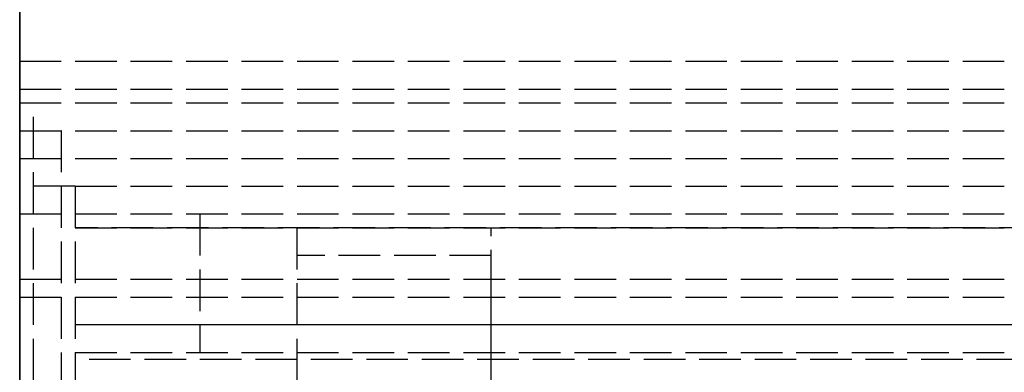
# Model space of a CAD drawing. Header units: millimetres. Extents: x 0 to 2050, y -94 to 94.
# Tile 6 of 13: x 0 to 36, y 8 to 21. Entities that reach past the tile are written whole.
import ezdxf

# ---------------------------------------------------------------- set-up
doc = ezdxf.new("R2010")
doc.units = ezdxf.units.MM
doc.header["$LTSCALE"] = 10
doc.linetypes.add('ALLCAD_Strich', pattern=[0.2, 0.15, -0.05])
doc.layers.add('BESCH_KONT_sich_schn_grun_2d', color=10, linetype='Continuous')
doc.layers.add('BESCH_KONT_sich_schn_seit_2d', color=160, linetype='Continuous')

msp = doc.modelspace()

# ---------------------------------------------------------------- linework, layer by layer
at = {"layer": 'BESCH_KONT_sich_schn_grun_2d', "linetype": 'ALLCAD_Strich'}
for p, q in [((0, 94), (0, -94)), ((0, 19.5), (2050, 19.5)), ((0.003, 19.495), (0, 19.495)), ((0.002, 19.5), (0.002, 19.495)), ((0.003, 19.5), (0.003, 19.495)), ((0.003, 19.5), (0.003, 19.495)), ((0.003, 19.5), (0.003, 19.495)), ((0.003, 19.5), (0.003, 19.495)), ((0.003, 19.495), (0.006, 19.495)), ((0.003, 19.495), (0.003, 19.495)), ((0.004, 19.5), (0.004, 19.495)), ((0.006, 19.5), (0.006, 19.495)), ((0.007, 19.5), (0.007, 19.495)), ((0.011, 19.495), (0.007, 19.495)), ((0.009, 19.495), (0.009, 19.5)), ((0.009, 19.5), (0.009, 19.495)), ((0.01, 19.5), (0.01, 19.495)), ((0.011, 19.5), (0.011, 19.495)), ((0.011, 19.5), (0.011, 19.495)), ((0.011, 19.495), (0.013, 19.495)), ((0.013, 19.5), (0.013, 19.495)), ((0.014, 19.5), (0.014, 19.495)), ((0.017, 19.495), (0.014, 19.495)), ((0.016, 19.5), (0.016, 19.495)), ((0.017, 19.5), (0.017, 19.495)), ((0.017, 19.5), (0.017, 19.495)), ((0.017, 19.5), (0.017, 19.495)), ((0.017, 19.5), (0.017, 19.495)), ((0.017, 19.495), (0.02, 19.495)), ((0.017, 19.495), (0.017, 19.495)), ((0.018, 19.5), (0.018, 19.495)), ((0.02, 19.5), (0.02, 19.495)), ((0, 18.5), (2050, 18.5)), ((0, 18), (2050, 18)), ((0.5, -18), (0.5, 18)), ((0, 17), (2050, 17)), ((1.5, 17), (1.5, -17)), ((1.503, 16.995), (1.5, 16.995)), ((1.502, 17), (1.502, 16.995)), ((1.503, 17), (1.503, 16.995)), ((1.503, 17), (1.503, 16.995)), ((1.503, 17), (1.503, 16.995)), ((1.503, 17), (1.503, 16.995)), ((1.503, 16.995), (1.506, 16.995)), ((1.503, 16.995), (1.503, 16.995)), ((1.504, 17), (1.504, 16.995)), ((1.506, 17), (1.506, 16.995)), ((1.507, 17), (1.507, 16.995)), ((1.511, 16.995), (1.507, 16.995)), ((1.509, 16.995), (1.509, 17)), ((1.509, 17), (1.509, 16.995)), ((1.51, 17), (1.51, 16.995)), ((1.511, 17), (1.511, 16.995)), ((1.511, 17), (1.511, 16.995)), ((1.511, 16.995), (1.513, 16.995)), ((1.513, 17), (1.513, 16.995)), ((1.514, 17), (1.514, 16.995)), ((1.517, 16.995), (1.514, 16.995)), ((1.516, 17), (1.516, 16.995)), ((1.517, 17), (1.517, 16.995)), ((1.517, 17), (1.517, 16.995)), ((1.517, 17), (1.517, 16.995)), ((1.517, 17), (1.517, 16.995)), ((1.517, 16.995), (1.52, 16.995)), ((1.517, 16.995), (1.517, 16.995)), ((1.518, 17), (1.518, 16.995)), ((1.52, 17), (1.52, 16.995)), ((0, 16), (2050, 16)), ((2, 15), (0.5, 15)), ((2, 15), (1055, 15)), ((2, 15), (2, 9)), ((2, 15), (2, -15)), ((0, 14), (2050, 14)), ((6.5, 14), (6.5, 9)), ((2, 13.5), (1055, 13.5)), ((126.813, 13.5), (2, 13.5)), ((10, 6), (10, 13.5)), ((17, 1.204), (17, 13.5)), ((17, 12.5), (10, 12.5)), ((10, 6), (10, 12.5)), ((17, -7.5), (17, 12.5)), ((0, 11.65), (2050, 11.65)), ((0, 11), (2050, 11)), ((1055, 10), (2, 10)), ((127.688, 10), (2, 10)), ((2, 9), (1055, 9)), ((2.003, 8.995), (2, 8.995)), ((2.002, 9), (2.002, 8.995)), ((2.003, 9), (2.003, 8.995)), ((2.003, 9), (2.003, 8.995)), ((2.003, 9), (2.003, 8.995)), ((2.003, 9), (2.003, 8.995)), ((2.003, 8.995), (2.006, 8.995)), ((2.003, 8.995), (2.003, 8.995)), ((2.004, 9), (2.004, 8.995)), ((2.006, 9), (2.006, 8.995)), ((2.007, 9), (2.007, 8.995)), ((2.011, 8.995), (2.007, 8.995)), ((2.009, 8.995), (2.009, 9)), ((2.009, 9), (2.009, 8.995)), ((2.01, 9), (2.01, 8.995)), ((2.011, 9), (2.011, 8.995)), ((2.011, 9), (2.011, 8.995)), ((2.011, 8.995), (2.013, 8.995)), ((2.013, 9), (2.013, 8.995)), ((2.014, 9), (2.014, 8.995)), ((2.017, 8.995), (2.014, 8.995)), ((2.016, 9), (2.016, 8.995)), ((2.017, 9), (2.017, 8.995)), ((2.017, 9), (2.017, 8.995)), ((2.017, 9), (2.017, 8.995)), ((2.017, 9), (2.017, 8.995)), ((2.017, 8.995), (2.02, 8.995)), ((2.017, 8.995), (2.017, 8.995)), ((2.018, 9), (2.018, 8.995)), ((2.02, 9), (2.02, 8.995)), ((130, 8.75), (2, 8.75)), ((262, 8.75), (2, 8.75))]:
    msp.add_line(p, q, dxfattribs=at)
at = {"layer": 'BESCH_KONT_sich_schn_seit_2d', "linetype": 'ALLCAD_Strich'}
for p, q in [((0, -94, 2360), (0, 94, 2360)), ((0, 94, 2410), (0, -94, 2410)), ((0, 21, 2357), (0, 19.5, 2357)), ((0, 21, 2314), (0, 21, 2357)), ((0, 19.5, 2314), (0, 21, 2314)), ((0, 19.5, 2357), (0, 19.5, 2355.505)), ((0, 19.5, 2355.503), (0, 19.495, 2355.503)), ((0, 19.5, 2355.505), (0, 19.495, 2355.505)), ((0, 19.5, 2355.508), (0, 19.495, 2355.508)), ((0, 19.5, 2355.503), (0, 19.5, 2355.5)), ((0, 19.5, 2355.5), (0, 18.5, 2355.5)), ((0, 19.5, 2315.5), (0, 19.5, 2314)), ((0, 18.5, 2315.5), (0, 19.5, 2315.5)), ((0, 19.495, 2355.506), (0, 19.5, 2355.506)), ((0, 19.5, 2355.508), (0, 19.495, 2355.508)), ((0, 19.5, 2355.5), (0, 19.495, 2355.5)), ((0, 19.5, 2355.506), (0, 19.495, 2355.506)), ((0, 19.5, 2355.505), (0, 19.495, 2355.505)), ((0, 19.5, 2355.503), (0, 19.495, 2355.503)), ((0, 19.5, 2355.504), (0, 19.495, 2355.504)), ((0, 19.5, 2355.505), (0, 19.495, 2355.505)), ((0, 19.5, 2355.505), (0, 19.495, 2355.505)), ((0, 19.5, 2355.507), (0, 19.495, 2355.507)), ((0, 19.5, 2355.505), (0, 19.5, 2355.503)), ((0, 19.5, 2355.502), (0, 19.495, 2355.502)), ((0, 19.495, 2355.508), (0, 19.495, 2355.505)), ((0, 19.495, 2355.503), (0, 19.495, 2355.505)), ((0, 19.495, 2355.503), (0, 19.495, 2355.5)), ((0, 17, 2358), (0, 18.5, 2358)), ((0, 18.5, 2355.5), (0, 18.5, 2358)), ((0, 18.5, 2312.5), (0, 18.5, 2315.5)), ((0, 18, 2312.5), (0, 18.5, 2312.5)), ((0, -18.5, 2312.5), (0, 18.5, 2312.5)), ((0, 18.5, 2312), (0, 18.5, 2312.5)), ((0, 18.5, 2312), (0, -18.5, 2312)), ((0, 18, 2346), (0, 18, 2312.5)), ((0, 18, 2352.5), (0, 18, 2349)), ((0, 18, 2352.5), (0, 14, 2356.5)), ((0, 16, 2348), (0, 18, 2349)), ((0, 18, 2346), (0, 14, 2346)), ((0, -18, 2320), (0, 18, 2320)), ((0, 16.375, 2317), (0, 18, 2317)), ((0, 17, 2360), (0, -17, 2360)), ((0, 17, 2358), (0, 17, 2360)), ((0, 16.995, 2312.506), (0, 17, 2312.506)), ((0, 17, 2312.508), (0, 16.995, 2312.508)), ((0, 17, 2312.5), (0, 16.995, 2312.5)), ((0, 17, 2312.506), (0, 16.995, 2312.506)), ((0, 17, 2312.505), (0, 16.995, 2312.505)), ((0, 17, 2312.503), (0, 16.995, 2312.503)), ((0, 17, 2312.504), (0, 16.995, 2312.504)), ((0, 17, 2312.505), (0, 16.995, 2312.505)), ((0, 17, 2312.505), (0, 16.995, 2312.505)), ((0, 17, 2312.505), (0, 17, 2320)), ((0, 17, 2312.507), (0, 16.995, 2312.507)), ((0, 17, 2312.505), (0, 17, 2312.503)), ((0, 17, 2312.502), (0, 16.995, 2312.502)), ((0, 16.995, 2312.503), (0, 17, 2312.503)), ((0, 16.995, 2312.505), (0, 17, 2312.505)), ((0, 17, 2312.508), (0, 16.995, 2312.508)), ((0, 17, 2312.5), (0, 17, 2312.503)), ((0, 16.995, 2312.508), (0, 16.995, 2312.505)), ((0, 16.995, 2312.503), (0, 16.995, 2312.505)), ((0, 16.995, 2312.503), (0, 16.995, 2312.5)), ((0, 9.5, 2313.942), (0, 16.375, 2315.86)), ((0, 16.375, 2315.86), (0, 16.375, 2317)), ((0, 16.25, 2324.523), (0, 16.25, 2334.523)), ((0, 16.25, 2334.523), (0, 16, 2334.523)), ((0, 16.25, 2324.523), (0, 16, 2324.523)), ((0, 11.65, 2349.45), (0, 16, 2348)), ((0, 16, 2343.291), (0, 16, 2320)), ((0, 16, 2343.291), (0, 8, 2345.523)), ((0, 16, 2320), (0, 16, 2315.756)), ((0, 8, 2327.023), (0, 16, 2327.023)), ((0, 8, 2332.023), (0, 16, 2332.023)), ((0, 16, 2331.523), (0, 8, 2331.523)), ((0, 16, 2327.523), (0, 8, 2327.523)), ((0, 15.25, 2319.773), (0, 13.285, 2319.773)), ((0, -15.25, 2315.773), (0, 15.25, 2315.773)), ((0, 15.25, 2315.773), (0, 15.25, 2319.773)), ((0, 15, 2268), (0, -15, 2268)), ((0, 15, 2310), (0, 15, 2268)), ((0, -15, 2310), (0, 15, 2310)), ((0, 7.5, 2356.5), (0, 14, 2356.5)), ((0, 14, 2346), (0, 11, 2347.5)), ((0, 14, 2304), (0, 9, 2304)), ((0, 14, 2309), (0, 14, 2304)), ((0, 9, 2309), (0, 14, 2309)), ((0, 14, 2309), (0, 9, 2309)), ((0, 14, 2304), (0, 14, 2309)), ((0, 9, 2304), (0, 14, 2304)), ((0, 7.5, 2289), (0, 13.5, 2289)), ((0, 7.5, 2299), (0, 13.5, 2299)), ((0, 7.5, 2288.5), (0, 13.5, 2288.5)), ((0, 7.5, 2299.5), (0, 13.5, 2299.5)), ((0, 11, 2303), (0, 13.5, 2303)), ((0, 9, 2270), (0, 13.5, 2270)), ((0, 13.5, 2269), (0, 6, 2269)), ((0, 13.5, 2270), (0, 13.5, 2269)), ((0, 13.5, 2271), (0, 11, 2271)), ((0, 13.5, 2303), (0, 13.5, 2271)), ((0, 11, 2303), (0, 13.5, 2303)), ((0, 13.5, 2289.5), (0, 2.037, 2289.5)), ((0, 13.5, 2271), (0, 11, 2271)), ((0, 13.5, 2303), (0, 13.5, 2271)), ((0, 1.852, 2290.5), (0, 13.5, 2290.5)), ((0, 0.556, 2297.5), (0, 13.5, 2297.5)), ((0, 13.5, 2269), (0, 13.5, 2270)), ((0, 9, 2269), (0, 13.5, 2269)), ((0, 13.5, 2270), (0, 9, 2270)), ((0, -13.285, 2319.773), (0, 13.285, 2319.773)), ((0, 12.5, 2297.5), (0, 12.5, 2294)), ((0, 12.5, 2294), (0, 12.5, 2290.5)), ((0, -7.5, 2290.5), (0, 12.5, 2290.5)), ((0, -7.5, 2297.5), (0, 12.5, 2297.5)), ((0, 11, 2347.5), (0, 11.65, 2349.45)), ((0, 11.5), (0, -11.5)), ((0, 11.5, 19.5), (0, 11.5)), ((0, 9.5, 19.5), (0, 11.5, 19.5)), ((0, 11, 2272), (0, 10, 2272)), ((0, 11, 2271), (0, 11, 2272)), ((0, 10, 2302), (0, 11, 2302)), ((0, 11, 2302), (0, 11, 2303)), ((0, 10, 2302), (0, 11, 2302)), ((0, 11, 2302), (0, 11, 2303)), ((0, 11, 2272), (0, 10, 2272)), ((0, 11, 2271), (0, 11, 2272)), ((0, 10, 2271), (0, 9, 2271)), ((0, 9, 2303), (0, 10, 2303)), ((0, 10, 2272), (0, 10, 2271)), ((0, 10, 2303), (0, 10, 2302)), ((0, 0, 2303), (0, 10, 2303)), ((0, 10, 2303), (0, 10, 2302)), ((0, 10, 2271), (0, 7.25, 2271)), ((0, 10, 2272), (0, 10, 2271)), ((0, 9.75, 2297.5), (0, 9.75, 2303)), ((0, -9.5, 2), (0, 9.5, 2)), ((0, 9.5, 2), (0, 9.5, 19.5)), ((0, 9.5, 2312.5), (0, 9.5, 2313.942)), ((0, 9.5, 2313.942), (0, 8, 2313.523)), ((0, 9.499, 2.005), (0, 9.496, 2.005)), ((0, 9.499, 2), (0, 9.499, 2.005)), ((0, 9.499, 2), (0, 9.499, 2.005)), ((0, 9.497, 2.005), (0, 9.497, 2)), ((0, 9.497, 2), (0, 9.497, 2.005)), ((0, 9.497, 2), (0, 9.497, 2.005)), ((0, 9.494, 2.005), (0, 9.496, 2.005)), ((0, 9.496, 2), (0, 9.496, 2.005)), ((0, 9.496, 2), (0, 9.496, 2.005)), ((0, 9.496, 2), (0, 9.496, 2.005)), ((0, 9.496, 2), (0, 9.496, 2.005)), ((0, 9.495, 2), (0, 9.495, 2.005)), ((0, 9.494, 2.005), (0, 9.491, 2.005)), ((0, 9.494, 2), (0, 9.494, 2.005)), ((0, 9.494, 2), (0, 9.494, 2.005)), ((0, 9.492, 2), (0, 9.492, 2.005)), ((0, 9.491, 2), (0, 9.491, 2.005)), ((0, 9.491, 2), (0, 9.491, 2.005)), ((0, 9.02, 2270), (0, 9.02, 2269.995)), ((0, 9.02, 2269.995), (0, 9.017, 2269.995)), ((0, 9.018, 2270), (0, 9.018, 2269.995)), ((0, 9.017, 2270), (0, 9.017, 2269.995)), ((0, 9.017, 2270), (0, 9.017, 2269.995)), ((0, 9.017, 2269.995), (0, 9.017, 2269.995)), ((0, 9.014, 2269.995), (0, 9.017, 2269.995)), ((0, 9.017, 2270), (0, 9.017, 2269.995)), ((0, 9.017, 2270), (0, 9.017, 2269.995)), ((0, 9.016, 2270), (0, 9.016, 2269.995)), ((0, 9.014, 2270), (0, 9.014, 2269.995)), ((0, 9.013, 2269.995), (0, 9.011, 2269.995)), ((0, 9.013, 2270), (0, 9.013, 2269.995)), ((0, 9.009, 2269.995), (0, 9.011, 2269.995)), ((0, 9.011, 2270), (0, 9.011, 2269.995)), ((0, 9.011, 2270), (0, 9.011, 2269.995)), ((0, 9.01, 2270), (0, 9.01, 2269.995)), ((0, 9.007, 2269.995), (0, 9.009, 2269.995)), ((0, 9.009, 2270), (0, 9.009, 2269.995)), ((0, 9.009, 2270), (0, 9.009, 2269.995)), ((0, 9.007, 2270), (0, 9.007, 2269.995)), ((0, 9.006, 2270), (0, 9.006, 2269.995)), ((0, 9.006, 2269.995), (0, 9.003, 2269.995)), ((0, 9.004, 2270), (0, 9.004, 2269.995)), ((0, 9.003, 2270), (0, 9.003, 2269.995)), ((0, 9.003, 2270), (0, 9.003, 2269.995)), ((0, 9.003, 2269.995), (0, 9.003, 2269.995)), ((0, 9, 2269.995), (0, 9.003, 2269.995)), ((0, 9.003, 2270), (0, 9.003, 2269.995)), ((0, 9.003, 2270), (0, 9.003, 2269.995)), ((0, 9.002, 2270), (0, 9.002, 2269.995)), ((0, 7.933, 2302), (0, 9, 2302)), ((0, 9, 2302), (0, 9, 2303)), ((0, 9, 2271), (0, 9, 2270)), ((0, 9, 2304), (0, 9, 2303)), ((0, 9, 2310), (0, 9, 2309)), ((0, 8.995, 2304.006), (0, 9, 2304.006)), ((0, 9, 2304.008), (0, 8.995, 2304.008)), ((0, 9, 2304), (0, 8.995, 2304)), ((0, 9, 2304.006), (0, 8.995, 2304.006)), ((0, 9, 2304.005), (0, 8.995, 2304.005)), ((0, 9, 2304.003), (0, 8.995, 2304.003)), ((0, 9, 2304.004), (0, 8.995, 2304.004)), ((0, 9, 2304.005), (0, 8.995, 2304.005)), ((0, 9, 2304.005), (0, 8.995, 2304.005)), ((0, 9, 2309), (0, 9, 2304.005)), ((0, 9, 2304.007), (0, 8.995, 2304.007)), ((0, 9, 2304.005), (0, 9, 2304.003)), ((0, 9, 2304.002), (0, 8.995, 2304.002)), ((0, 9, 2304), (0, 8.995, 2304)), ((0, 8.995, 2304.003), (0, 9, 2304.003)), ((0, 8.995, 2304.005), (0, 9, 2304.005)), ((0, 9, 2304.008), (0, 8.995, 2304.008)), ((0, 9, 2304.003), (0, 9, 2304)), ((0, 9, 2270), (0, 9, 2269)), ((0, 8.995, 2304.008), (0, 8.995, 2304.005)), ((0, 8.995, 2304.003), (0, 8.995, 2304.005)), ((0, 8.995, 2304.003), (0, 8.995, 2304)), ((0, 8.75, 2274), (0, 7.25, 2274)), ((0, 8.75, 2287), (0, 8.75, 2274)), ((0, 6.75, 2287), (0, 8.75, 2287)), ((0, 8.75, 2287), (0, 6.75, 2287)), ((0, 8.75, 2274), (0, 8.75, 2287)), ((0, 7.25, 2274), (0, 8.75, 2274)), ((0, -8.5, 2305.5), (0, 8.5, 2305.5)), ((0, 8.5, 2303), (0, 8.5, 2305.5)), ((0, -8.5, 2295), (0, 8.5, 2295)), ((0, 8.5, 2295), (0, 8.5, 2297.5))]:
    msp.add_line(p, q, dxfattribs=at)
at = {"layer": 'BESCH_KONT_sich_schn_seit_2d', "linetype": 'ALLCAD_Strich', "extrusion": (-1, 0, 0)}
msp.add_arc((-16.875, 2329.773), 10.625, 289.7499, 326.6465, dxfattribs=at)

doc.saveas('drawing.dxf')
